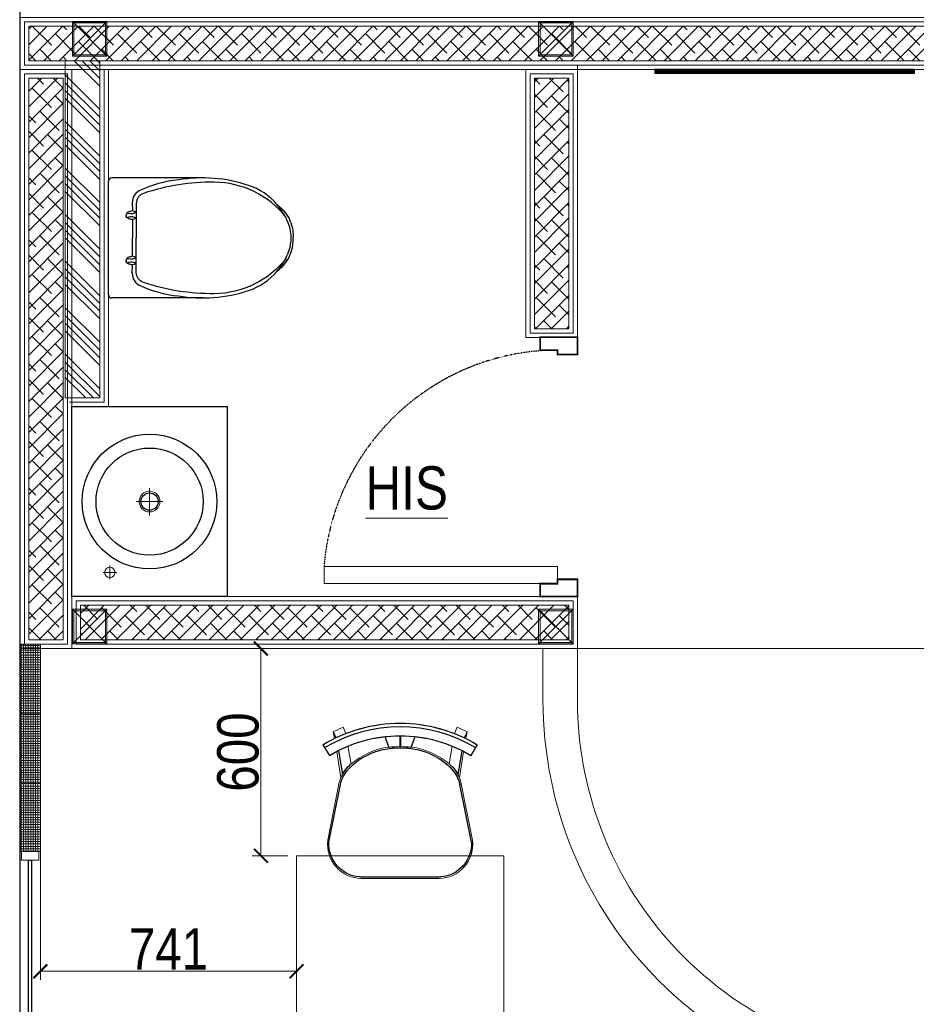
# Model space of a CAD drawing. Header units: millimetres. Extents: x -106827 to 92813, y -35754 to 7831.
# Tile 16 of 150: x -75784 to -73188, y -19131 to -16281. Entities that reach past the tile are written whole.
import ezdxf
from ezdxf.xclip import XClip

# ---------------------------------------------------------------- set-up
doc = ezdxf.new("R2010")
doc.units = ezdxf.units.MM
doc.header["$XCLIPFRAME"] = 2
doc.header["$PDMODE"] = 35
doc.linetypes.add('General Arrangement Plan$0$( Hidden )', pattern=[0.375, 0.25, -0.125])
doc.linetypes.add('General Arrangement Plan$1$HIDDEN', pattern=[0.375, 0.25, -0.125])
for name, color, linetype, lineweight in [('General Arrangement Plan$0$DIM', 7, 'Continuous', 13), ('General Arrangement Plan$1$A-HATCH', 15, 'Continuous', 0), ('General Arrangement Plan$1$A-PARTITION', 23, 'Continuous', 9), ('General Arrangement Plan$1$Finishes', 5, 'Continuous', 13), ('General Arrangement Plan$1$FURN', 252, 'Continuous', 5), ('General Arrangement Plan$1$glass partition', 132, 'Continuous', 0), ('General Arrangement Plan$1$MEI- EXISTING WALLS', 1, 'Continuous', 15), ('General Arrangement Plan$1$TXT', 6, 'Continuous', 20), ('General Arrangement Plan$1$WALL NEW', 6, 'Continuous', 13)]:
    doc.layers.add(name, color=color, linetype=linetype, lineweight=lineweight)
for name, color, linetype in [('General Arrangement Plan$1$ID-LOOSE2', 8, 'Continuous'), ('General Arrangement Plan$1$id-partition', 7, 'Continuous'), ('General Arrangement Plan$1$IDS-DOOR', 45, 'Continuous'), ('L2', 250, 'Continuous')]:
    doc.layers.add(name, color=color, linetype=linetype)
doc.layers.add('General Arrangement Plan$1$MS', color=7, linetype='Continuous', lineweight=0, true_color=0x3c5977)
doc.styles.add('General Arrangement Plan$1$Standard', font='ARIALN.TTF')
doc.dimstyles.new('General Arrangement Plan$1$TFS-Dim', dxfattribs={"dimtxt": 120, "dimasz": 40, "dimexe": 25, "dimexo": 25, "dimgap": 4.5, "dimtad": 1, "dimdec": 0, "dimzin": 0, "dimdsep": 46, "dimtxsty": 'General Arrangement Plan$1$Standard', "dimblk": 'General Arrangement Plan$1$_ArchTick', "dimcen": 0.09, "dimdle": 2, "dimclrd": 256, "dimclre": 8, "dimadec": 0, "dimazin": 0, "dimtfac": 1, "dimtdec": 0, "dimtofl": 0, "dimtmove": 1, "dimatfit": 3, "dimfxl": 1, "dimtolj": 1, "dimtzin": 0, "dimlwd": -1, "dimlwe": -1, "dimarcsym": 0})

# ---------------------------------------------------------------- blocks, each defined once
blk = doc.blocks.new('General Arrangement Plan$1$A$C08D46EED')
at = {"lineweight": 0}
for p, q in [((-523.2, 710.2), (-440.8, 609.6)), ((-1219.8, 140, 0), (-1137.4, 39.4))]:
    blk.add_line(p, q, dxfattribs=at)
at = {"linetype": 'Continuous', "lineweight": 0, "const_width": 6}
blk.add_lwpolyline([(-440.8, 609.6), (-523.2, 710.2), (-569.6, 672.2), (-525.3, 618), (-513.6, 627.5), (-475.6, 581.1)], close=True, dxfattribs=at)
blk.add_lwpolyline([(-440.8, 609.6), (-523.2, 710.2), (-569.6, 672.2), (-525.3, 618), (-513.6, 627.5), (-475.6, 581.1)], close=True, dxfattribs=at)
at = {"lineweight": 0}
blk.add_lwpolyline([(-513.6, 627.5), (-560.1, 589.5), (-46.4, -38), (0, 0)], close=True, dxfattribs=at)
blk.add_lwpolyline([(-513.6, 627.5), (-560.1, 589.5), (-46.4, -38), (0, 0)], close=True, dxfattribs=at)
at = {"linetype": 'Continuous', "lineweight": 0, "const_width": 6, "elevation": 0}
blk.add_lwpolyline([(-1138.2, 38.8), (-1220.6, 139.4), (-1174.1, 177.4), (-1129.8, 123.2), (-1141.4, 113.7), (-1103.4, 67.3)], close=True, dxfattribs=at)
blk.add_lwpolyline([(-1138.2, 38.8), (-1220.6, 139.4), (-1174.1, 177.4), (-1129.8, 123.2), (-1141.4, 113.7), (-1103.4, 67.3)], close=True, dxfattribs=at)
at = {"color": 8, "linetype": 'General Arrangement Plan$1$HIDDEN', "ltscale": 0.025}
blk.add_arc((-511.6, 632, 0), 815.6, 219.45, 304.7707, dxfattribs=at)
blk = doc.blocks.new('General Arrangement Plan$1$A$C180F00E5')
at = {"layer": 'General Arrangement Plan$1$ID-LOOSE2', "ltscale": 0.05}
for p, q in [((0.0334, 0.4698), (0.0422, 0.4499)), ((0.2137, 0.42), (0.2013, 0.454)), ((0.249, 0.4567), (0.249, 0.4217)), ((0.249, 0.4567), (0.249, 0.4217)), ((0.249, 0.4567), (0.249, 0.4217)), ((0.249, 0.4567), (0.249, 0.4217)), ((0.251, 0.4567), (0.251, 0.4217)), ((0.251, 0.4567), (0.251, 0.4217)), ((0.251, 0.4567), (0.251, 0.4217)), ((0.251, 0.4567), (0.251, 0.4217)), ((0.2863, 0.42), (0.2987, 0.454)), ((0.4666, 0.4698), (0.4578, 0.4499)), ((0, 0.4273), (0.0056, 0.4182)), ((0.0056, 0.4182), (0.0211, 0.3926)), ((0.4944, 0.4182), (0.4789, 0.3926)), ((0.5, 0.4273), (0.4944, 0.4182)), ((0.0505, 0.4078), (0.0635, 0.3317)), ((0.4495, 0.4078), (0.4365, 0.3317)), ((0.0191, 0.1124), (0.0568, 0.2987)), ((0.4809, 0.1124), (0.4432, 0.2987)), ((0.3817, 0), (0.1183, 0))]:
    blk.add_line(p, q, dxfattribs=at)
for centre, radius, start, end in [((0.25, 0.0159), 0.4814, 90, 121.2845), ((0.25, 0.0159), 0.4707, 58.7155, 121.2845), ((0.25, 0.0159), 0.4814, 58.7155, 90), ((0.25, 0.0159), 0.4408, 90, 121.2845), ((0.25, 0.0159), 0.4408, 58.7155, 90), ((0.2398, 0.2036), 0.2135, 87.2356, 138.4785), ((0.24, 0.1996), 0.2218, 87.4171, 96.8127), ((0.2602, 0.2036), 0.2135, 41.5215, 92.7644), ((0.2602, 0.2036), 0.2135, 92.7472, 92.7644), ((0.26, 0.1996), 0.2218, 83.1873, 92.5829), ((0.2398, 0.2036), 0.2135, 87.2356, 87.2528), ((0.1674, 0.2748), 0.1186, 130.1141, 157.4138), ((0.3326, 0.2748), 0.1186, 22.5862, 49.8859), ((0.1548, 0.2789), 0.1, 138.4785, 168.5607), ((0.3452, 0.2789), 0.1, 11.4393, 41.5215), ((0.1266, 0.1074), 0.1077, 177.3178, 265.5501), ((0.3734, 0.1074), 0.1077, 274.4499, 2.6822)]:
    blk.add_arc(centre, radius, start, end, dxfattribs=at)
blk = doc.blocks.new('General Arrangement Plan$1$ghg')
at = {"layer": 'General Arrangement Plan$1$FURN', "ltscale": 1000}
for points in [[(4414156.4, -494204.2), (4414156.4, -493980.8, -0.451699), (4414267.2, -493883.2), (4414430.3, -493915.5, -0.04991), (4414447.4, -493920.7), (4414524, -493909.1, 0.015491), (4414512, -493887.8), (4414543, -493869), (4414543, -493869, -0.022121), (4414561.3, -493902.3), (4414581, -493898.8), (4414593.7, -493927.4), (4414575.9, -493935.3, -0.093712), (4414575.9, -493935.3, -0.189086), (4414575.9, -494249.7), (4414593.7, -494257.6), (4414581, -494286.2), (4414561.3, -494282.7, -0.022121), (4414543, -494316.1), (4414543, -494316.1), (4414512, -494297.2, 0.015491), (4414524, -494275.9), (4414447.4, -494264.3, -0.04991), (4414430.3, -494269.5), (4414267.2, -494301.8, -0.451699), (4414156.4, -494204.2)], [(4414566.9, -494048.9), (4414536.4, -494060, 0.145154), (4414487.7, -493950.3), (4414539.2, -493941.6, -0.070666), (4414566.9, -494048.9)], [(4414566.9, -494136.1), (4414536.4, -494125, -0.145154), (4414487.7, -494234.7), (4414539.2, -494243.5, 0.070666), (4414566.9, -494136.1)]]:
    blk.add_lwpolyline(points, format="xyb", close=True, dxfattribs=at)
at = {"layer": 'General Arrangement Plan$1$FURN', "ltscale": 1000, "xscale": 894.2026233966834, "yscale": 894.2026233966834, "zscale": 894.2026233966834, "rotation": 270}
blk.add_blockref('General Arrangement Plan$1$A$C180F00E5', (4414160.9, -493869), dxfattribs=at)
blk = doc.blocks.new('General Arrangement Plan$1$_ArchTick')
at = {"color": 0, "linetype": 'ByBlock', "const_width": 0.15}
blk.add_lwpolyline([(-0.5, -0.5), (0.5, 0.5)], dxfattribs=at)
blk = doc.blocks.new('*D271')
at = {"layer": 'Defpoints', "color": 0}
for p in [(108.3, 10747.8), (849.7, 10335.4), (108.3, 10300.9)]:
    blk.add_point(p, dxfattribs=at)
at = {"layer": 'General Arrangement Plan$0$DIM', "color": 8, "linetype": 'General Arrangement Plan$0$( Hidden )'}
for p, q in [((108.3, 10722.8), (108.3, 10275.9)), ((849.7, 10310.4), (849.7, 10275.9))]:
    blk.add_line(p, q, dxfattribs=at)
at = {"layer": 'General Arrangement Plan$0$DIM', "color": 8}
blk.add_line((851.7, 10300.9), (106.3, 10300.9), dxfattribs=at)
at = {"layer": 'General Arrangement Plan$0$DIM', "color": 8, "xscale": 40, "yscale": 40, "zscale": 40, "rotation": 180}
blk.add_blockref('General Arrangement Plan$1$_ArchTick', (108.3, 10300.9), dxfattribs=at)
at = {"layer": 'General Arrangement Plan$0$DIM', "color": 8, "xscale": 40, "yscale": 40, "zscale": 40}
blk.add_blockref('General Arrangement Plan$1$_ArchTick', (849.7, 10300.9), dxfattribs=at)
at = {"layer": 'General Arrangement Plan$0$DIM', "color": 0, "insert": (479, 10365.7), "char_height": 120, "attachment_point": 5, "style": 'General Arrangement Plan$1$Standard'}
blk.add_mtext('\\A1;741', dxfattribs=at)
blk = doc.blocks.new('*D263')
at = {"layer": 'Defpoints', "color": 0}
for p in [(746.5, 11235.3), (849.7, 11235.3), (849.7, 10635.4)]:
    blk.add_point(p, dxfattribs=at)
at = {"layer": 'General Arrangement Plan$0$DIM', "color": 8, "linetype": 'General Arrangement Plan$0$( Hidden )'}
for p, q in [((824.7, 11235.3), (721.5, 11235.3)), ((824.7, 10635.4), (721.5, 10635.4))]:
    blk.add_line(p, q, dxfattribs=at)
at = {"layer": 'General Arrangement Plan$0$DIM', "color": 8}
blk.add_line((746.5, 10633.4), (746.5, 11237.3), dxfattribs=at)
at = {"layer": 'General Arrangement Plan$0$DIM', "color": 8, "xscale": 40, "yscale": 40, "zscale": 40}
for p, rotation in [((746.5, 11235.3), 90), ((746.5, 10635.4), 270)]:
    blk.add_blockref('General Arrangement Plan$1$_ArchTick', p, dxfattribs=dict(at, rotation=rotation))
at = {"layer": 'General Arrangement Plan$0$DIM', "color": 0, "insert": (680.8, 10935.4), "char_height": 120, "attachment_point": 5, "rotation": 90, "style": 'General Arrangement Plan$1$Standard'}
blk.add_mtext('\\A1;600', dxfattribs=at)
blk = doc.blocks.new('B2')
at = {"color": 7}
for points in [[(-171.9, 0), (171.9, 0)], [(-181.9, -285.5), (-181.9, -10)], [(181.9, -285.5), (181.9, -10)], [(-107.8, -72.1), (-81.7, -72.5)], [(-78.1, -84.4), (-81.7, -72.5)], [(-59.2, -84.4), (-55.6, -72.5)], [(-55.6, -72.5), (0, -72.5)], [(55.6, -72.5), (0, -72.5)], [(59.2, -84.4), (55.6, -72.5)], [(78.1, -84.4), (81.7, -72.5)], [(107.8, -72.1), (81.7, -72.5)]]:
    blk.add_lwpolyline(points, dxfattribs=at)
for points in [[(-81.7, -72.5, 0.000902), (-79.1, -61.6, -0.347242), (-68.7, -53.4)], [(-78.1, -84.4, 0.244892), (-74.1, -60.9, 0.378206), (-78.1, -58.9, -0.178567)], [(-55.6, -72.5, -0.000902), (-58.2, -61.6, 0.347242), (-68.7, -53.4)], [(-59.2, -84.4, -0.244892), (-63.2, -60.9, -0.378206), (-59.3, -58.9, 0.178567)], [(55.6, -72.5, 0.000902), (58.2, -61.6, -0.347242), (68.7, -53.4)], [(59.2, -84.4, 0.244892), (63.2, -60.9, 0.378206), (59.3, -58.9, -0.178567)], [(81.7, -72.5, -0.000902), (79.1, -61.6, 0.347242), (68.7, -53.4)], [(78.1, -84.4, -0.244892), (74.1, -60.9, -0.378206), (78.1, -58.9, 0.178567)], [(-105.3, -72.1), (-107.8, -72.1, 0.290717), (-142.6, -93.4, 0.092282), (-175.7, -212, 0.123133), (-159.3, -424.5, 0.135146), (-101.5, -510.7, 0.083289)], [(-62.2, -538.4, -0.226694), (-169, -320.8, -0.083906), (-135, -106.2, -0.3229), (-104.6, -84.4), (0, -84.4)], [(62.2, -538.4, 0.226694), (169, -320.8, 0.083906), (135, -106.2, 0.3229), (104.6, -84.4), (0, -84.4)], [(101.5, -510.7, 0.135146), (159.3, -424.5, 0.123133), (175.7, -212, 0.092282), (142.6, -93.4, 0.290717), (107.8, -72.1)], [(-101.5, -510.7, 0.095376), (-37.4, -547.5, 0.083289), (0, -553.7, 0.083289), (37.4, -547.5, 0.095376), (101.5, -510.7, 0.123133)], [(-101.5, -510.7, 0.016905), (-87.4, -526.1, 0.130768), (-38.7, -554.9, 0.071655), (0, -560, 0.449001)], [(101.5, -510.7, -0.016905), (87.4, -526.1, -0.130768), (38.7, -554.9, -0.071655), (0, -560, -0.449001)]]:
    blk.add_lwpolyline(points, format="xyb", dxfattribs=at)
for centre, start, end in [((171.9, -10), 0, 90), ((-171.9, -10), 90, 180)]:
    blk.add_arc(centre, 10, start, end, dxfattribs=at)
blk = doc.blocks.new('General Arrangement Plan$1$Waschtisch - Konsole LOOP 550x450 D390')
at = {"lineweight": 25}
for p, q in [((-550, -450), (-550, 0)), ((-550, 0), (0, 0)), ((0, 0), (0, -450)), ((0, -450), (-550, -450))]:
    blk.add_line(p, q, dxfattribs=at)
at = {"lineweight": 5}
for p, q in [((-499.4, -110), (-460.4, -110)), ((-480, -130.1), (-480, -90.2)), ((-275, -263), (-275, -187.1)), ((-315.5, -225), (-236.5, -225))]:
    blk.add_line(p, q, dxfattribs=at)
at = {"lineweight": 25}
for radius in [195, 155, 25]:
    blk.add_circle((-275, -225), radius, dxfattribs=at)
at = {"lineweight": 5}
for centre, radius in [((-480, -110), 15), ((-275, -225), 30)]:
    blk.add_circle(centre, radius, dxfattribs=at)
blk = doc.blocks.new('General Arrangement Plan$1$A$C0642dd72')
at = {"layer": 'General Arrangement Plan$1$MS', "ltscale": 10}
for p, q in [((0, 11925.6), (100, 12025.6)), ((100, 11925.6), (0, 12025.6)), ((1350.1, 11925.6), (1450.1, 12025.6)), ((1450.1, 11925.6), (1350.1, 12025.6)), ((0, 10224.7), (100, 10324.7)), ((100, 10224.7), (0, 10324.7)), ((1350.1, 10224.7), (1450.1, 10324.7)), ((1450.1, 10224.7), (1350.1, 10324.7))]:
    blk.add_line(p, q, dxfattribs=at)
for points in [[(0, 11925.6), (100, 11925.6), (100, 12025.6), (0, 12025.6)], [(1350.1, 11925.6), (1450.1, 11925.6), (1450.1, 12025.6), (1350.1, 12025.6)], [(4, 11929.6), (96, 11929.6), (96, 12021.6), (4, 12021.6)], [(1354.1, 11929.6), (1446.1, 11929.6), (1446.1, 12021.6), (1354.1, 12021.6)], [(0, 10224.7), (100, 10224.7), (100, 10324.7), (0, 10324.7)], [(4, 10228.7), (96, 10228.7), (96, 10320.7), (4, 10320.7)], [(1350.1, 10224.7), (1450.1, 10224.7), (1450.1, 10324.7), (1350.1, 10324.7)], [(1354.1, 10228.7), (1446.1, 10228.7), (1446.1, 10320.7), (1354.1, 10320.7)]]:
    blk.add_lwpolyline(points, close=True, dxfattribs=at)
blk = doc.blocks.new('General Arrangement Plan')
at = {"true_color": 0x2776bb}
h = blk.add_hatch(dxfattribs=at)
h.set_pattern_fill('ANSI32', color=152, scale=0.071)
h.set_pattern_definition([(45, (-452527.3337, -111109.34106), (-0.4781986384, 0.4781986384), []), (45, (-452527.0149, -111109.34106), (-0.4781986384, 0.4781986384), [])])
h.paths.add_polyline_path([(2638.9, 12911.2), (1887.1, 12911.2), (1887.1, 12899.8), (2638.9, 12899.8)])
at = {"layer": 'General Arrangement Plan$1$A-HATCH', "lineweight": -2, "true_color": 0x939598}
h = blk.add_hatch(dxfattribs=at)
h.set_pattern_fill('ANSI38', color=252, scale=10, angle=180)
h.paths.add_polyline_path([(74.3, 13036.2), (3075.4, 13036.2), (3075.4, 12936.2), (74.3, 12936.2)])
h = blk.add_hatch(dxfattribs=at)
h.set_pattern_fill('ANSI34', color=252, scale=5, angle=90)
h.set_pattern_definition([(135, (13302.88, 8630.57), (-67.3519, -67.3519), []), (135, (13302.88, 8653.02), (-67.3519, -67.3519), []), (135, (13302.88, 8675.47), (-67.3519, -67.3519), []), (135, (13302.88, 8697.92), (-67.3519, -67.3519), [])])
h.paths.add_polyline_path([(180.3, 12936.2), (180.3, 11960.3), (280.3, 11960.3), (280.3, 12936.2)])
h = blk.add_hatch(dxfattribs=at)
h.set_pattern_fill('ANSI38', color=252, scale=10, angle=180)
h.paths.add_polyline_path([(174.3, 12886.2), (174.3, 11260.3), (74.3, 11260.3), (74.3, 12886.2)])
h = blk.add_hatch(dxfattribs=at)
h.set_pattern_fill('ANSI38', color=252, scale=10, angle=180)
h.paths.add_polyline_path([(1638.3, 12160.3), (1638.3, 12886.2), (1538.3, 12886.2), (1538.3, 12160.3)])
h = blk.add_hatch(dxfattribs=at)
h.set_pattern_fill('ANSI38', color=252, scale=10, angle=180)
h.paths.add_polyline_path([(1638.3, 11260.3), (224.3, 11260.3), (224.3, 11360.3), (1638.3, 11360.3)])
at = {"layer": 'General Arrangement Plan$1$glass partition'}
h = blk.add_hatch(dxfattribs=at)
h.set_pattern_fill('ANGLE', color=1)
h.set_pattern_definition([(0, (-532654.8485, -105977.253), (0, 6.985), [5.08, -1.905]), (90, (-532654.8485, -105977.253), (-6.985, 4e-16), [5.08, -1.905])])
h.paths.add_polyline_path([(48.3, 11047.8), (108.3, 11047.8), (108.3, 11247.8), (48.3, 11247.8)])
h = blk.add_hatch(dxfattribs=at)
h.set_pattern_fill('ANGLE', color=1)
h.set_pattern_definition([(0, (-532654.8485, -106177.253), (0, 6.985), [5.08, -1.905]), (90, (-532654.8485, -106177.253), (-6.985, 4e-16), [5.08, -1.905])])
h.paths.add_polyline_path([(48.3, 10847.8), (108.3, 10847.8), (108.3, 11047.8), (48.3, 11047.8)])
h = blk.add_hatch(dxfattribs=at)
h.set_pattern_fill('ANGLE', color=1)
h.set_pattern_definition([(0, (-532654.8485, -106377.253), (0, 6.985), [5.08, -1.905]), (90, (-532654.8485, -106377.253), (-6.985, 4e-16), [5.08, -1.905])])
h.paths.add_polyline_path([(48.3, 10647.8), (108.3, 10647.8), (108.3, 10847.8), (48.3, 10847.8)])
at = {"color": 152, "true_color": 0x2776bb}
blk.add_lwpolyline([(2638.9, 12911.2), (1887.1, 12911.2), (1887.1, 12899.8), (2638.9, 12899.8), (2638.9, 12911.2)], close=True, dxfattribs=at)
at = {"layer": 'General Arrangement Plan$1$A-PARTITION', "ltscale": 10}
blk.add_line((2863.3, 11235.3), (1663.3, 11235.3), dxfattribs=at)
blk.add_lwpolyline([(1663.3, 11235.3), (1663.3, 11085.3, 0.414214), (2713.3, 10035.3), (3158.8, 10035.3), (3158.8, 9935.3), (2713.3, 9935.3, -0.414214), (1563.3, 11085.3), (1563.3, 11235.3)], format="xyb", dxfattribs=at)
at = {"layer": 'General Arrangement Plan$1$Finishes'}
for points in [[(49.3, 13061.2), (3100.4, 13061.2), (3100.4, 12911.2), (49.3, 12911.2)], [(199.3, 12911.2), (199.3, 11235.3), (49.3, 11235.3), (49.3, 12911.2)], [(1663.3, 12135.3), (1663.3, 12911.2), (1513.3, 12911.2), (1513.3, 12135.3)], [(1663.3, 11235.3), (199.3, 11235.3), (199.3, 11385.3), (1663.3, 11385.3)]]:
    blk.add_lwpolyline(points, close=True, dxfattribs=at)
blk.add_lwpolyline([(205.3, 11935.3), (305.3, 11935.3), (305.3, 12911.2)], dxfattribs=at)
at = {"layer": 'General Arrangement Plan$1$FURN', "color": 7}
blk.add_lwpolyline([(1449.7, 10035.4), (849.7, 10035.4), (849.7, 10635.4), (1449.7, 10635.4)], close=True, dxfattribs=at)
at = {"layer": 'General Arrangement Plan$1$glass partition', "color": 1}
for points in [[(48.3, 11047.8), (108.3, 11047.8), (108.3, 11247.8), (48.3, 11247.8)], [(48.3, 10847.8), (108.3, 10847.8), (108.3, 11047.8), (48.3, 11047.8)], [(48.3, 10647.8), (108.3, 10647.8), (108.3, 10847.8), (48.3, 10847.8)], [(53.3, 10647.8), (103.3, 10647.8), (103.3, 10622.8), (53.3, 10622.8)]]:
    blk.add_lwpolyline(points, close=True, dxfattribs=at)
at = {"layer": 'General Arrangement Plan$1$id-partition', "color": 4}
blk.add_lwpolyline([(74.1, 10089.8), (74.1, 10622.8), (82.5, 10622.8), (82.5, 10089.8)], close=True, dxfattribs=at)
at = {"layer": 'General Arrangement Plan$1$MEI- EXISTING WALLS', "color": 252, "true_color": 0x939598}
blk.add_line((1663.3, 12160.4), (1663.3, 12923.7), dxfattribs=at)
at = {"layer": 'General Arrangement Plan$1$WALL NEW'}
for points in [[(61.8, 13048.7), (3087.9, 13048.7), (3087.9, 12923.7), (61.8, 12923.7)], [(74.3, 13036.2), (3075.4, 13036.2), (3075.4, 12936.2), (74.3, 12936.2)], [(180.3, 12936.2), (180.3, 11960.3), (280.3, 11960.3), (280.3, 12936.2)], [(186.8, 12898.7), (186.8, 11247.8), (61.8, 11247.8), (61.8, 12898.7)], [(174.3, 12886.2), (174.3, 11260.3), (74.3, 11260.3), (74.3, 12886.2)], [(1650.8, 12147.8), (1650.8, 12898.7), (1525.8, 12898.7), (1525.8, 12147.8)], [(1638.3, 12160.3), (1638.3, 12886.2), (1538.3, 12886.2), (1538.3, 12160.3)], [(1650.8, 11247.8), (211.8, 11247.8), (211.8, 11372.8), (1650.8, 11372.8)], [(1638.3, 11260.3), (224.3, 11260.3), (224.3, 11360.3), (1638.3, 11360.3)]]:
    blk.add_lwpolyline(points, close=True, dxfattribs=at)
blk.add_lwpolyline([(192.8, 11947.8), (292.8, 11947.8), (292.8, 12911.2)], dxfattribs=at)
at = {"layer": 'General Arrangement Plan$1$FURN', "color": 7, "xscale": -1, "rotation": 270}
blk.add_blockref('General Arrangement Plan$1$ghg', (495242.2, -4403586.7), dxfattribs=at)
at = {"layer": 'General Arrangement Plan$1$IDS-DOOR', "color": 1, "zscale": 0.8330996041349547}
for p, xscale, yscale, rotation in [((929.4, 11422.8), 0.8330996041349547, 0.8330996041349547, 230.6991735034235), ((3597.3, 11422.8), -0.8330996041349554, 0.8330996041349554, 129.3008264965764)]:
    blk.add_blockref('General Arrangement Plan$1$A$C08D46EED', p, dxfattribs=dict(at, xscale=xscale, yscale=yscale, rotation=rotation))
at = {"layer": 'General Arrangement Plan$1$MS', "ltscale": 10}
blk.add_blockref('General Arrangement Plan$1$A$C0642dd72', (200.7, 1023.9), dxfattribs=at)
at = {"layer": 'L2', "xscale": 0.9553454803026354, "yscale": 0.9553454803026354, "zscale": 0.9553454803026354, "rotation": 90}
blk.add_blockref('B2', (305.3, 12423.3), dxfattribs=at)
at = {"layer": 'L2', "rotation": 90.00000000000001}
blk.add_blockref('General Arrangement Plan$1$Waschtisch - Konsole LOOP 550x450 D390', (199.3, 11935.3), dxfattribs=at)
at = {"layer": 'General Arrangement Plan$1$TXT', "insert": (1168.8, 11699), "char_height": 125, "width": 2265.161, "attachment_point": 5, "style": 'General Arrangement Plan$1$Standard'}
blk.add_mtext('{\\LHIS }', dxfattribs=at)
at = {"layer": 'General Arrangement Plan$0$DIM', "color": 9, "true_color": 0xc7c8ca}
dim = blk.add_linear_dim(base=(746.5, 11235.3), p1=(849.7, 10635.4), p2=(849.7, 11235.3), angle=90, dimstyle='General Arrangement Plan$1$TFS-Dim', override={"dimclrd": 8}, dxfattribs=at)
dim.commit()
dim.dimension.update_dxf_attribs({"geometry": '*D263', "text_midpoint": (680.8, 10935.4)})
dim = blk.add_linear_dim(base=(108.3, 10300.9), p1=(849.7, 10335.4), p2=(108.3, 10747.8), dimstyle='General Arrangement Plan$1$TFS-Dim', override={"dimclrd": 8}, dxfattribs=at)
dim.commit()
dim.dimension.update_dxf_attribs({"geometry": '*D271', "text_midpoint": (479, 10365.7)})

msp = doc.modelspace()

# ---------------------------------------------------------------- block references
at = {"color": 7}
ref = msp.add_blockref('General Arrangement Plan', (-75832.3, -29336.1), dxfattribs=at)
XClip(ref).set_block_clipping_path([(48.7190010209, -107.5186207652), (15251.6043912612, 15253.5715002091)])

doc.saveas('drawing.dxf')
